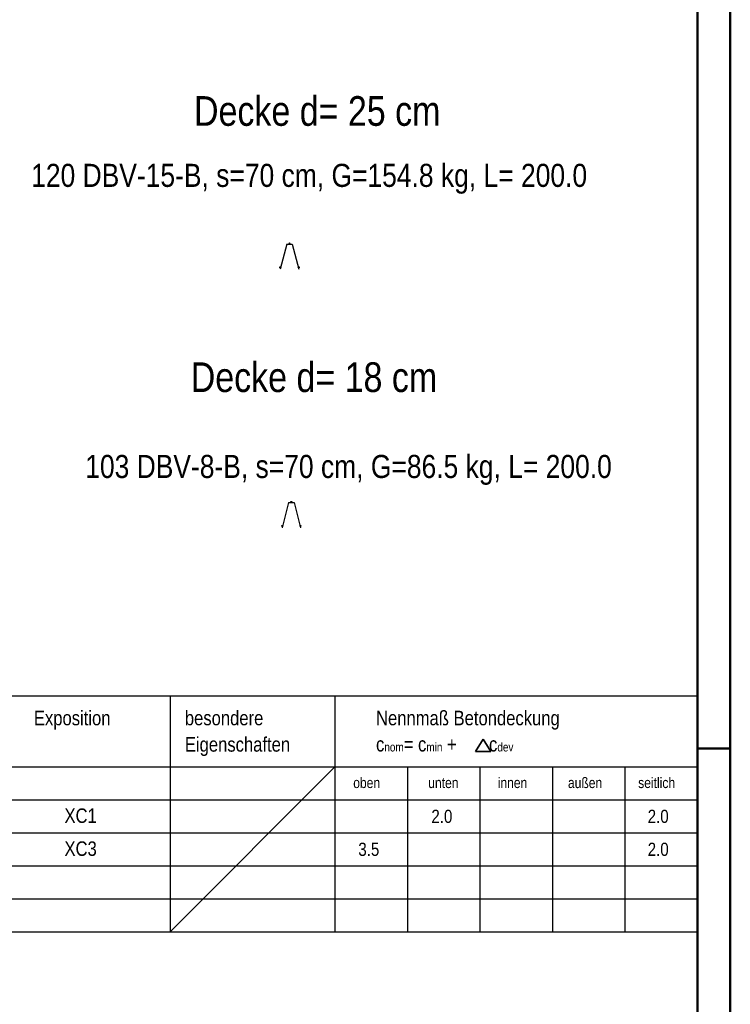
# Model space of a CAD drawing. Header units: millimetres. Extents: x -5 to 96, y -36 to 51.
# Tile 36 of 46: x 82.11 to 87.5, y 12.91 to 20.38. Entities that reach past the tile are written whole.
import ezdxf

# ---------------------------------------------------------------- set-up
doc = ezdxf.new("R2010")
doc.units = ezdxf.units.MM
doc.styles.add('Arial Narrow', font='ARIALN.TTF')

msp = doc.modelspace()

# ---------------------------------------------------------------- linework, layer by layer
at = {"color": 4, "linetype": 'Continuous', "lineweight": 50}
for p, q in [((87.5, 0), (87.5, 42.05)), ((87.25, 0.25), (87.25, 41.8))]:
    msp.add_line(p, q, dxfattribs=at)
at = {"color": 3, "linetype": 'Continuous', "lineweight": 25, "ltscale": 0.5}
for p, q in [((84.134247, 18.675679), (84.085247, 18.483679)), ((84.134247, 18.675679), (84.176247, 18.675679)), ((84.176247, 18.675679), (84.225247, 18.483679)), ((84.148457, 16.714734), (84.099457, 16.522734)), ((84.148457, 16.714734), (84.190457, 16.714734)), ((84.190457, 16.714734), (84.239457, 16.522734))]:
    msp.add_line(p, q, dxfattribs=at)
at = {"color": 3, "linetype": 'Continuous', "lineweight": 25}
for p, q in [((79, 15.247881), (87.25, 15.247881)), ((83.25, 15.247881), (83.25, 13.459069)), ((84.5, 15.247881), (84.5, 13.459069)), ((87.25, 15.247881), (87.25, 13.459069)), ((79, 14.709069), (87.25, 14.709069)), ((85.05, 14.709069), (85.05, 13.459069)), ((85.6, 14.709069), (85.6, 13.459069)), ((86.15, 14.709069), (86.15, 13.459069)), ((86.7, 14.709069), (86.7, 13.459069)), ((87.25, 14.709069), (87.25, 13.459069)), ((79, 14.459069), (87.25, 14.459069)), ((79, 14.209069), (87.25, 14.209069)), ((79, 13.959069), (87.25, 13.959069)), ((79, 13.709069), (87.25, 13.709069)), ((79, 13.459069), (87.25, 13.459069)), ((87.25, 8.465), (87.25, 13.459069))]:
    msp.add_line(p, q, dxfattribs=at)
at = {"color": 2, "linetype": 'Continuous', "lineweight": 35}
for p, q in [((85.565349, 14.825248), (85.623669, 14.920073)), ((85.623669, 14.920073), (85.68199, 14.825248)), ((85.68199, 14.825248), (85.565349, 14.825248))]:
    msp.add_line(p, q, dxfattribs=at)
at = {"color": 4, "linetype": 'Continuous', "lineweight": 50, "ltscale": 0.2}
msp.add_line((87.5, 14.85), (87.25, 14.85), dxfattribs=at)
at = {"color": 9, "linetype": 'Continuous', "lineweight": 0}
msp.add_line((83.25, 13.459069), (84.5, 14.709069), dxfattribs=at)
at = {"color": 3, "linetype": 'Continuous', "lineweight": 25, "ltscale": 0.5}
for centre in [(84.155247, 18.679679), (84.084967, 18.498659), (84.225447, 18.498719), (84.169457, 16.718734), (84.099177, 16.537714), (84.239657, 16.537774)]:
    msp.add_circle(centre, 0.004, dxfattribs=at)

# ---------------------------------------------------------------- texts
at = {"color": 4, "lineweight": 50, "style": 'Arial Narrow'}
for s, p in [('Decke d= 25 cm', (83.430877, 19.572268)), ('Decke d= 18 cm', (83.406101, 17.55311))]:
    msp.add_text(s, height=0.225, dxfattribs=at).set_placement(p)
at = {"color": 2, "lineweight": 35, "style": 'Arial Narrow'}
for s, height, p in [('Exposition', 0.11, (82.215807, 15.025248)), ('besondere', 0.11, (83.361283, 15.025248)), ('Nennmaß Betondeckung', 0.11, (84.811905, 15.025248)), ('Eigenschaften', 0.11, (83.361283, 14.825248)), ('XC1', 0.11, (82.448032, 14.284592)), ('2.0', 0.1, (85.231842, 14.284592)), ('2.0', 0.1, (86.87313, 14.284592)), ('XC3', 0.11, (82.448032, 14.034592)), ('3.5', 0.1, (84.677481, 14.034592)), ('2.0', 0.1, (86.87313, 14.034592))]:
    msp.add_text(s, height=height, dxfattribs=at).set_placement(p)
at = {"color": 3, "lineweight": 25, "style": 'Arial Narrow'}
for s, p in [('oben', (84.638932, 14.549243)), ('unten', (85.208225, 14.549243)), ('innen', (85.735123, 14.549243)), ('außen', (86.268078, 14.549243)), ('seitlich', (86.801033, 14.549243))]:
    msp.add_text(s, height=0.08, dxfattribs=at).set_placement(p)
at = {"color": 2, "lineweight": 35, "line_spacing_factor": 0.9, "style": 'Arial Narrow'}
for s, insert, char_height, attachment_point in [('120 DBV-15-B, s=70 cm, G=154.8 kg, L= 200.0', (82.195351, 19.283908), 0.175, 1), ('103 DBV-8-B, s=70 cm, G=86.5 kg, L= 200.0', (82.605589, 17.075928), 0.175, 1), ('c{\\A1;\\H.6x;\\S^ nom;}= c{\\A1;\\H.6x;\\S^ min;} +       c{\\A1;\\H.6x;\\S^ dev;}', (84.811905, 14.825248), 0.11, 7)]:
    msp.add_mtext(s, dxfattribs=dict(at, insert=insert, char_height=char_height, attachment_point=attachment_point))

doc.saveas('drawing.dxf')
